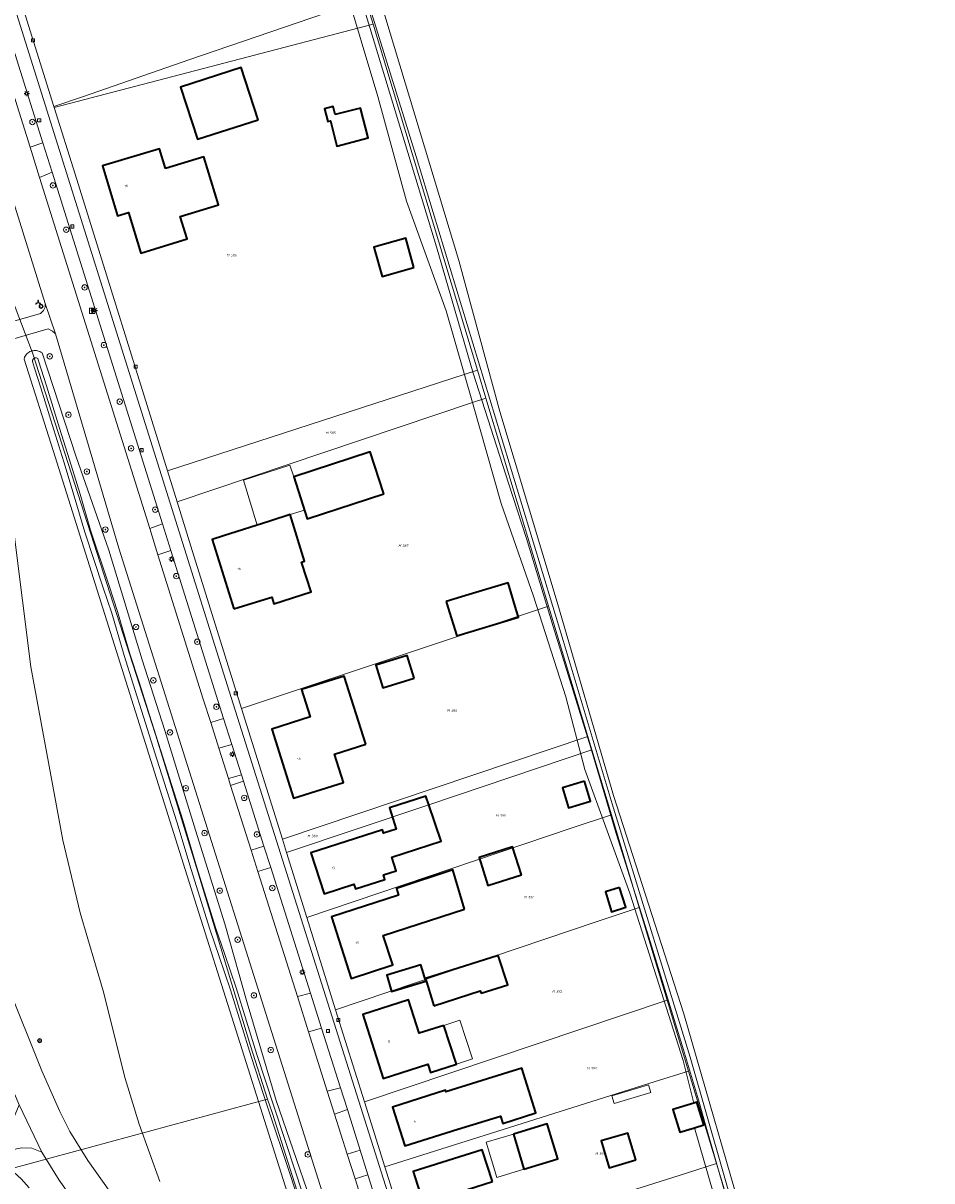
# Model space of a CAD drawing. Header units: metres. Extents: x 250001 to 257773, y 598992 to 609118.
# Tile 194 of 256: x 251456 to 251590, y 602271 to 602442. Entities that reach past the tile are written whole.
import ezdxf
from ezdxf.enums import TextEntityAlignment as Align
from ezdxf.lldxf.tags import DXFTag

# ---------------------------------------------------------------- set-up
doc = ezdxf.new("R2010")
doc.units = ezdxf.units.M
for name, color, linetype, lineweight in [('B-WE-GR-BOOM-S', 252, 'Continuous', 25), ('B-WE-GR-GRAS-GV', 252, 'Continuous', 13), ('B-WE-GR-GROENVOORZIENING-GV', 252, 'Continuous', 18), ('B-WE-KG-GRENS_PERCEEL-G', 150, 'KG-PERCEEL', 18), ('B-WE-KG-GRENS_PERCEEL-S', 150, 'Continuous', 25), ('B-WE-KL-ET_LS_OV_LICHTMAST-S', 252, 'Continuous', 25), ('B-WE-OG-BEBOUWING-GV', 1, 'Continuous', 35), ('B-WE-OG-BEBOUWING-T18', 7, 'Continuous', 18), ('B-WE-OG-BEBOUWING_LUIFEL-GV', 1, 'Continuous', 18), ('B-WE-OG-BEBOUWING_OVERBOUWING-GV', 1, 'Continuous', 18), ('B-WE-OG-TERREIN_ERF-GV', 7, 'Continuous', 18), ('B-WE-OG-WATER-GV', 252, 'Continuous', 18), ('B-WE-OG-WATER_SLOOT-GV', 252, 'Continuous', 18), ('B-WE-RI-GWA_KOLK-S', 252, 'Continuous', 25), ('B-WE-RI-GWA_RIOOLPUT-S', 252, 'Continuous', 25), ('B-WE-VH-VERHARDING_GESLOTEN-GV', 252, 'Continuous', 18), ('B-WE-VH-VERHARDING_OPEN-GV', 252, 'Continuous', 18), ('B-WE-VW-BEWEGWIJZERING_DRAAGCONSTRUCTIE-S', 252, 'Continuous', 25), ('B-WE-VW-VERKEERSTEKEN_BORD-S', 252, 'Continuous', 25), ('B-WE-VW-VERKEERSTEKEN_DRAAGCONSTRUCTIE-S', 252, 'Continuous', 25), ('X-XX-AL-REFERENTIE-G', 7, 'Continuous', 18)]:
    doc.layers.add(name, color=color, linetype=linetype, lineweight=lineweight)
doc.styles.add('NLCS-ISO', font='NLCS-ISO.ttf')
doc.styles.add('NLCS-ISO-ANNOTATIEF-T18', font='NLCS-ISO.ttf', dxfattribs={"height": 1.8})
doc.styles.get("Standard").update_dxf_attribs({"font": 'NLCS-ISO.ttf'})
tags = doc.linetypes.add('KG-PERCEEL', pattern='A,5.5,-2,["P",Standard,S=1.8,R=0,X=-0.5,Y=-0.9],-2,5.5,-2,[5,NLCS.SHX,S=0.75,R=0,X=0,Y=0],-2', length=19).pattern_tags.tags
tags[6] = DXFTag(74, 10)

# ---------------------------------------------------------------- blocks, each defined once
blk = doc.blocks.new('SKG-PERCEELNUMMER-SO')
at = {"style": 'NLCS-ISO', "oblique": 10, "flags": 1}
blk.add_attdef('GEMEENTECODE', text='', height=1.8, dxfattribs=at).set_placement((0, 2.55), align=Align.MIDDLE_CENTER)
at = {"style": 'NLCS-ISO', "oblique": 10}
blk.add_attdef('SECTIE', text='', height=1.8, dxfattribs=at).set_placement((-0.5, 0), align=Align.MIDDLE_RIGHT)
blk.add_attdef('PERCEELNUMMER', text='', height=1.8, dxfattribs=at).set_placement((0.5, 0), align=Align.MIDDLE_LEFT)
blk = doc.blocks.new('BS2021-132-Xref-KAD-20210617')
at = {"layer": 'B-WE-KG-GRENS_PERCEEL-G', "flags": 128}
for points in [[(251460.967, 602429.575), (251452.212, 602457.491)], [(251506.944, 602445.452), (251480.886, 602436.47), (251465.346, 602431.073), (251460.967, 602429.575)], [(251506.944, 602445.452), (251508.057, 602441.759)], [(251461, 602429.47), (251508.057, 602441.759)], [(251508.057, 602441.759), (251523.44, 602390.694)], [(251492.484, 602283.148), (251489.95, 602291.01), (251482.177, 602316.69), (251475.958, 602336.924), (251457.808, 602393.244), (251454.157, 602402.833), (251443.987, 602433.026), (251442.613, 602436.804)], [(251461, 602429.47), (251460.967, 602429.575)], [(251477.702, 602375.84), (251464.11, 602419.59), (251461, 602429.47)], [(251523.44, 602390.694), (251477.702, 602375.84)], [(251523.44, 602390.694), (251524.679, 602386.58)], [(251479.122, 602371.271), (251522.71, 602385.92), (251524.679, 602386.58)], [(251524.679, 602386.58), (251533.93, 602355.87)], [(251479.122, 602371.271), (251477.702, 602375.84)], [(251488.63, 602340.79), (251481.16, 602364.71), (251479.122, 602371.271)], [(251533.93, 602355.87), (251488.63, 602340.79)], [(251533.93, 602355.87), (251539.72, 602336.65)], [(251494.66, 602321.48), (251488.63, 602340.79)], [(251494.66, 602321.48), (251539.72, 602336.65)], [(251539.72, 602336.65), (251540.31, 602334.67)], [(251540.31, 602334.67), (251516.27, 602326.57), (251495.27, 602319.51)], [(251540.31, 602334.67), (251543.2, 602325.1)], [(251498.259, 602309.94), (251537.4, 602323.15), (251543.2, 602325.1)], [(251543.2, 602325.1), (251547.32, 602311.41)], [(251495.27, 602319.51), (251494.66, 602321.48)], [(251498.259, 602309.94), (251495.27, 602319.51)], [(251547.32, 602311.41), (251541.12, 602309.32), (251502.51, 602296.33)], [(251547.32, 602311.41), (251551.43, 602297.75)], [(251502.51, 602296.33), (251498.259, 602309.94)], [(251551.43, 602297.75), (251506.8, 602282.73)], [(251551.43, 602297.75), (251554.59, 602287.26)], [(251506.8, 602282.73), (251502.51, 602296.33)], [(251509.78, 602273.17), (251549.53, 602285.67), (251554.59, 602287.26)], [(251554.59, 602287.26), (251558.71, 602273.62)], [(251451.819, 602272.121), (251492.484, 602283.148)], [(251547.632, 602086.909), (251542.473, 602104.548), (251542.227, 602114.842), (251538.331, 602129.798), (251533.258, 602148.026), (251526.007, 602173.914), (251524.109, 602181.848), (251521.64, 602191.19), (251519.91, 602197.77), (251505.942, 602240.876), (251493.195, 602281.016), (251492.484, 602283.148)], [(251509.78, 602273.17), (251506.8, 602282.73)], [(251514.063, 602259.521), (251509.78, 602273.17)], [(251558.71, 602273.62), (251553.23, 602271.89), (251514.063, 602259.521)], [(251558.71, 602273.62), (251562.824, 602259.951)]]:
    blk.add_lwpolyline(points, dxfattribs=at)
at = {"layer": 'B-WE-KG-GRENS_PERCEEL-S', "xscale": 0.2, "yscale": 0.2, "zscale": 0.2}
for p, values in [((251486.938, 602407.665), {'PERCEELNUMMER': '586', 'SECTIE': 'M'}), ((251501.55, 602381.44), {'PERCEELNUMMER': '585', 'SECTIE': 'M'}), ((251512.282, 602364.797), {'PERCEELNUMMER': '387', 'SECTIE': 'M'}), ((251519.461, 602340.483), {'PERCEELNUMMER': '388', 'SECTIE': 'M'}), ((251526.639, 602324.969), {'PERCEELNUMMER': '390', 'SECTIE': 'M'}), ((251498.855, 602321.955), {'PERCEELNUMMER': '389', 'SECTIE': 'M'}), ((251530.807, 602312.928), {'PERCEELNUMMER': '391', 'SECTIE': 'M'}), ((251534.975, 602299.034), {'PERCEELNUMMER': '392', 'SECTIE': 'M'}), ((251540.069, 602287.688), {'PERCEELNUMMER': '393', 'SECTIE': 'M'}), ((251541.32, 602275.091), {'PERCEELNUMMER': '394', 'SECTIE': 'M'})]:
    blk.add_blockref('SKG-PERCEELNUMMER-SO', p, dxfattribs=at).add_auto_attribs(values)
blk = doc.blocks.new('SIE-WEG_VERKEERSBORD-SO')
at = {"color": 0, "linetype": 'ByBlock', "lineweight": 18}
blk.add_lwpolyline([(-1.125, -1.125), (1.125, -1.125), (1.125, 1.125), (-1.125, 1.125)], close=True, dxfattribs=at)
at = {"color": 0, "linetype": 'ByBlock', "lineweight": 18, "style": 'NLCS-ISO'}
blk.add_text('vb', height=1.5, dxfattribs=at).set_placement((0, 0), align=Align.MIDDLE_CENTER)
blk = doc.blocks.new('SIE-WEG_VERKEERSBORD_INFORMATIE-SO')
at = {"linetype": 'ByBlock', "lineweight": 18}
h = blk.add_hatch(color=0, dxfattribs=at)
h.dxf.hatch_style = 1
h.paths.add_polyline_path([(0.32, 0.49), (-0.82, 0.49), (-0.82, 0.19), (-0.32, 0.19), (-0.32, -1.62), (0.32, -1.62)])
h = blk.add_hatch(color=0, dxfattribs=at)
h.dxf.hatch_style = 1
edge = h.paths.add_edge_path()
edge.add_arc((0, 1.25), 0.373, 0, 360)
at = {"color": 0, "linetype": 'ByBlock', "lineweight": 18}
for points in [[(-2, -2), (2, -2), (2, 2), (-2, 2)], [(0.32, 0.49), (-0.82, 0.49), (-0.82, 0.19), (-0.32, 0.19), (-0.32, -1.62), (0.32, -1.62)]]:
    blk.add_lwpolyline(points, close=True, dxfattribs=at)
blk.add_circle((0, 1.25), 0.373, dxfattribs=at)
blk = doc.blocks.new('SIE-WEG_VERKEERSBORD_WEGWIJZER-SO')
at = {"linetype": 'ByBlock', "lineweight": 18}
h = blk.add_hatch(color=0, dxfattribs=at)
h.dxf.hatch_style = 1
h.paths.add_polyline_path([(0.5, 1), (0, 2), (-0.5, 1)])
h = blk.add_hatch(color=0, dxfattribs=at)
h.dxf.hatch_style = 1
h.paths.add_polyline_path([(-1.38, -0.22), (-2, -1.15), (-0.88, -1.09)])
h = blk.add_hatch(color=0, dxfattribs=at)
h.dxf.hatch_style = 1
h.paths.add_polyline_path([(1.38, -0.22), (2, -1.15), (0.88, -1.09)])
at = {"color": 0, "linetype": 'ByBlock', "lineweight": 18}
for points in [[(-1.13, -0.65), (0, 0)], [(0, 1), (0, 0)], [(1.13, -0.65), (0, 0)]]:
    blk.add_lwpolyline(points, dxfattribs=at)
for points in [[(0.5, 1), (0, 2), (-0.5, 1)], [(-1.38, -0.22), (-2, -1.15), (-0.88, -1.09)], [(1.38, -0.22), (2, -1.15), (0.88, -1.09)]]:
    blk.add_lwpolyline(points, close=True, dxfattribs=at)
blk = doc.blocks.new('SIE-WEG_PAAL_VERKEERSBORD-SO')
at = {"color": 0, "linetype": 'ByBlock', "lineweight": 18}
blk.add_circle((0, 0), 1.5, dxfattribs=at)
at = {"color": 0, "linetype": 'ByBlock', "lineweight": 18, "style": 'NLCS-ISO'}
blk.add_text('vb', height=1.5, dxfattribs=at).set_placement((0, 0.13), align=Align.MIDDLE_CENTER)
blk = doc.blocks.new('SKL-ET_OV_LICHTMAST-SO')
at = {"color": 0, "linetype": 'ByBlock', "lineweight": 18}
for points in [[(-1.25, 0), (-2, 0)], [(-1.41, 1.41), (-0.88, 0.88)], [(0, 2), (0, 1.25)], [(0.88, 0.88), (1.41, 1.41)], [(2, 0), (1.25, 0)], [(-1.41, -1.41), (-0.88, -0.88)], [(0, -1.25), (0, -2)], [(0.88, -0.88), (1.41, -1.41)]]:
    blk.add_lwpolyline(points, dxfattribs=at)
blk.add_circle((0, 0), 1, dxfattribs=at)
blk = doc.blocks.new('SRI-KOLK-SO')
at = {"color": 0, "linetype": 'ByBlock', "lineweight": 18}
blk.add_lwpolyline([(-1.125, -1.125), (1.125, -1.125), (1.125, 1.125), (-1.125, 1.125)], close=True, dxfattribs=at)
at = {"color": 0, "linetype": 'ByBlock', "lineweight": 18, "style": 'NLCS-ISO'}
blk.add_text('k', height=1.5, dxfattribs=at).set_placement((0, 0), align=Align.MIDDLE_CENTER)
blk = doc.blocks.new('SRI-PUT_INSPECTIEPUT_RIOOLPUT-SO')
at = {"color": 0, "linetype": 'ByBlock', "lineweight": 18}
blk.add_lwpolyline([(-1.12, -1.12), (1.12, -1.12), (1.12, 1.12), (-1.12, 1.12)], close=True, dxfattribs=at)
at = {"color": 0, "linetype": 'ByBlock', "lineweight": 18, "style": 'NLCS-ISO'}
blk.add_text('r', height=1.5, dxfattribs=at).set_placement((0, 0.28), align=Align.MIDDLE_CENTER)
blk = doc.blocks.new('SGR-BOOM_01-SO')
at = {"linetype": 'ByBlock', "lineweight": 18}
h = blk.add_hatch(color=0, dxfattribs=at)
h.dxf.hatch_style = 1
edge = h.paths.add_edge_path()
edge.add_arc((0, 0), 0.25, 0, 360)
at = {"color": 0, "linetype": 'ByBlock', "lineweight": 18}
for radius in [2, 0.25]:
    blk.add_circle((0, 0), radius, dxfattribs=at)
blk = doc.blocks.new('BS2021-132-Xref-BGT-GRIJS-20210617-aangepast')
at = {"layer": 'B-WE-GR-GRAS-GV', "flags": 128}
blk.add_lwpolyline([(251506.921, 602452.49), (251520.679, 602406.854), (251526.769, 602384.6), (251535.19, 602356.482), (251543.535, 602327.913), (251553.91, 602295.735), (251563.383, 602262.88), (251569.313, 602242.236), (251569.473, 602241.678), (251571.768, 602235.557), (251571.924, 602235.113), (251573.331, 602235.009), (251577.497, 602235.582), (251590.468, 602237.806), (251610.124, 602241.238)], dxfattribs=at)
at = {"layer": 'B-WE-GR-GROENVOORZIENING-GV', "flags": 128}
for points in [[(251459.32, 602424.247), (251451.172, 602450.197), (251449.308, 602449.459), (251457.431, 602423.585)], [(251447.864, 602438.228), (251446.864, 602439.074), (251445.726, 602439.71), (251444.379, 602440.07), (251443.008, 602440.047), (251441.701, 602439.715), (251439.879, 602439.026), (251438.697, 602438.201), (251437.695, 602437.056), (251436.975, 602435.844), (251436.378, 602434.085), (251439.324, 602426.883), (251441.742, 602420.842), (251447.239, 602406.869), (251450.857, 602396.75), (251458.996, 602399.069), (251459.426, 602399.487), (251459.687, 602400.004), (251459.675, 602400.55)], [(251476.97, 602368.028), (251460.681, 602419.91), (251458.826, 602419.141), (251475.087, 602367.349)], [(251484.911, 602342.737), (251478.204, 602364.099), (251476.309, 602363.456), (251483.003, 602342.136), (251484.087, 602338.707), (251485.996, 602339.308)], [(251488.631, 602330.976), (251487.205, 602335.484), (251485.292, 602334.9), (251486.699, 602330.451)], [(251491.949, 602320.484), (251488.921, 602330.059), (251487.022, 602329.428), (251490.039, 602319.888)], [(251498.809, 602298.791), (251492.953, 602317.308), (251491.036, 602316.738), (251496.88, 602298.259)], [(251503.228, 602284.82), (251500.448, 602293.611), (251498.516, 602293.085), (251501.292, 602284.307)], [(251506.148, 602275.587), (251504.252, 602281.582), (251502.359, 602280.934), (251504.233, 602275.009)], [(251509.058, 602266.386), (251507.287, 602271.985), (251505.387, 602271.361), (251507.169, 602265.725)]]:
    blk.add_lwpolyline(points, close=True, dxfattribs=at)
for points in [[(251504.142, 602258.085), (251470.537, 602364.447), (251461.179, 602396.064), (251460.77, 602396.447), (251460.132, 602396.768), (251451.616, 602394.326), (251452.281, 602392.172), (251453.028, 602389.466), (251453.239, 602387.4), (251453.282, 602385.319), (251453.108, 602383.49), (251452.897, 602381.137), (251455.106, 602366.491), (251457.533, 602346.937), (251462.277, 602321.353), (251464.819, 602310.634), (251468.204, 602299.102), (251471.475, 602286.189), (251473.53, 602279.464), (251476.584, 602270.962)], [(251499.018, 602257.921), (251481.773, 602312.479), (251460.837, 602378.848), (251456.593, 602392.304), (251456.634, 602392.621), (251456.711, 602392.766), (251456.802, 602392.903), (251456.905, 602393.03), (251457.021, 602393.147), (251457.147, 602393.252), (251457.283, 602393.344), (251457.427, 602393.422), (251457.578, 602393.486), (251457.735, 602393.535), (251457.896, 602393.569), (251458.059, 602393.587), (251458.223, 602393.589), (251458.387, 602393.574), (251458.548, 602393.545), (251458.706, 602393.499), (251458.858, 602393.438), (251459.004, 602393.363), (251459.231, 602393.241), (251464.202, 602378.069), (251469.053, 602364.133), (251473.989, 602347.948), (251477.344, 602337.513), (251481.831, 602322.836), (251486.19, 602308.984), (251489.488, 602297.324), (251493.735, 602282.939), (251498.759, 602268.354)], [(251454.115, 602299.964), (251459.167, 602287.322), (251461.854, 602281.29), (251463.316, 602278.344), (251465.95, 602274.085), (251469.195, 602269.495)], [(251476.584, 602270.962), (251473.53, 602279.464), (251471.475, 602286.189), (251468.204, 602299.102), (251464.819, 602310.634), (251462.277, 602321.353), (251457.533, 602346.937), (251455.106, 602366.491)], [(251464.469, 602267.31), (251461.752, 602271.186), (251459.193, 602275.309), (251457.691, 602275.877), (251456.21, 602275.937), (251455.421, 602275.802), (251448.713, 602273.408), (251448.97, 602272.607), (251451.237, 602272.991), (251452.811, 602273.061), (251453.717, 602272.891), (251455.079, 602272.33), (251456.149, 602271.353), (251457.3, 602270.063)]]:
    blk.add_lwpolyline(points, dxfattribs=at)
at = {"layer": 'B-WE-OG-BEBOUWING-GV', "flags": 128}
for points in [[(251491.07, 602427.635), (251488.593, 602435.342), (251479.656, 602432.47), (251482.133, 602424.763)], [(251502.477, 602428.407), (251502.171, 602429.586), (251500.864, 602429.247), (251501.348, 602427.381), (251501.744, 602427.483), (251502.708, 602423.766), (251507.317, 602424.961), (251506.175, 602429.365)], [(251477.444, 602420.463), (251476.56, 602423.37), (251468.13, 602420.82), (251470.36, 602413.48), (251471.96, 602413.97), (251473.8, 602407.96), (251480.61, 602410.06), (251479.602, 602413.372), (251485.259, 602415.093), (251483.101, 602422.185)], [(251514.063, 602405.828), (251512.874, 602410.15), (251508.177, 602408.858), (251509.366, 602404.536)], [(251509.636, 602372.442), (251507.629, 602378.62), (251496.339, 602374.952), (251498.346, 602368.774)], [(251487.52, 602355.48), (251492.762, 602357.093), (251493.11, 602357.2), (251493.421, 602356.204), (251498.903, 602357.976), (251497.528, 602362.232), (251497.492, 602362.342), (251497.95, 602362.49), (251495.79, 602369.38), (251492.955, 602368.469), (251492.828, 602368.429), (251485.988, 602366.232), (251484.3, 602365.69)], [(251518.847, 602356.547), (251519.098, 602355.72), (251520.383, 602351.499), (251529.499, 602354.266), (251529.18, 602355.316), (251527.961, 602359.321), (251522.224, 602357.575)], [(251514.088, 602345.232), (251513.056, 602348.575), (251508.44, 602347.15), (251509.472, 602343.807)], [(251506.97, 602335.51), (251503.77, 602345.56), (251497.47, 602343.56), (251498.76, 602339.52), (251493.1, 602337.71), (251496.33, 602327.52), (251503.68, 602329.87), (251502.35, 602334.03)], [(251539.251, 602330.034), (251536.013, 602329.057), (251536.901, 602326.112), (251540.128, 602327.096)], [(251516.27, 602326.57), (251515.84, 602327.83), (251510.45, 602326.12), (251511.45, 602322.97), (251509.6, 602322.38), (251509.45, 602322.86), (251498.85, 602319.5), (251500.82, 602313.44), (251505.23, 602314.83), (251505.44, 602314.17), (251509.79, 602315.55), (251509.58, 602316.21), (251511.46, 602316.81), (251510.8, 602318.86), (251518.07, 602321.19)], [(251529.941, 602316.219), (251528.625, 602320.362), (251523.686, 602318.793), (251525.002, 602314.65)], [(251521.56, 602311.14), (251519.8, 602316.96), (251511.48, 602314.19), (251511.78, 602313.24), (251501.9, 602310.05), (251504.8, 602300.91), (251510.96, 602302.93), (251509.56, 602307.29)], [(251544.408, 602314.377), (251542.321, 602313.716), (251543.233, 602310.792), (251545.338, 602311.449)], [(251517.017, 602296.894), (251523.851, 602299.127), (251523.971, 602298.775), (251527.925, 602299.979), (251526.491, 602304.307), (251515.797, 602300.937)], [(251515.82, 602300.547), (251515.092, 602302.951), (251510.056, 602301.426), (251510.784, 602299.022)], [(251518.49, 602294.02), (251514.87, 602292.85), (251513.27, 602297.77), (251506.53, 602295.6), (251509.56, 602286.16), (251516.13, 602288.29), (251516.53, 602287.06), (251520.35, 602288.3)], [(251531.03, 602284.4), (251529.993, 602287.704), (251527.91, 602287.05), (251518.8, 602284.19), (251518.72, 602284.45), (251510.9, 602281.96), (251512.73, 602276.23), (251520.56, 602278.71), (251526.83, 602280.603), (251527.17, 602279.52), (251532.06, 602281.1)], [(251556.85, 602279.338), (251555.817, 602282.691), (251555.379, 602282.556), (251552.261, 602281.596), (251553.294, 602278.243), (251555.475, 602278.915)], [(251528.743, 602277.97), (251530.308, 602272.784), (251535.302, 602274.302), (251533.745, 602279.48)], [(251546.815, 602274.19), (251545.645, 602278.133), (251541.688, 602276.959), (251542.858, 602273.016)], [(251525.65, 602270.97), (251524.16, 602275.67), (251513.94, 602272.45), (251516.9, 602263.15), (251523.44, 602265.2), (251521.97, 602269.79)]]:
    blk.add_lwpolyline(points, close=True, dxfattribs=at)
at = {"layer": 'B-WE-OG-BEBOUWING_LUIFEL-GV', "flags": 128}
for points in [[(251496.339, 602374.952), (251495.778, 602376.678), (251488.915, 602374.456), (251490.925, 602367.818), (251495.79, 602369.38), (251497.942, 602370.018)], [(251520.83, 602294.785), (251518.49, 602294.02), (251520.35, 602288.3), (251522.701, 602289.063)]]:
    blk.add_lwpolyline(points, close=True, dxfattribs=at)
at = {"layer": 'B-WE-OG-BEBOUWING_OVERBOUWING-GV', "flags": 128}
for points in [[(251543.28, 602283.608), (251543.628, 602282.472), (251549.015, 602284.128), (251548.676, 602285.258)], [(251528.743, 602277.97), (251524.746, 602276.763), (251526.313, 602271.57), (251530.308, 602272.784)]]:
    blk.add_lwpolyline(points, close=True, dxfattribs=at)
at = {"layer": 'B-WE-OG-TERREIN_ERF-GV', "flags": 128}
for points in [[(251439.078, 602495.392), (251486.818, 602343.338), (251536.252, 602187.033)], [(251559.608, 602264.579), (251555.475, 602278.915), (251553.294, 602278.243), (251552.261, 602281.596), (251555.379, 602282.556), (251553.778, 602288.85), (251545.909, 602313.517), (251542.579, 602322.721), (251539.294, 602331.777), (251536.502, 602342.499), (251531.736, 602357.345), (251526.935, 602371.035), (251522.732, 602385.945), (251518.837, 602399.462), (251512.979, 602415.621), (251508.743, 602431.08), (251503.695, 602448.017)]]:
    blk.add_lwpolyline(points, dxfattribs=at)
for points in [[(251488.593, 602435.342), (251491.07, 602427.635), (251482.133, 602424.763), (251479.656, 602432.47)], [(251506.175, 602429.365), (251507.317, 602424.961), (251502.708, 602423.766), (251501.744, 602427.483), (251501.348, 602427.381), (251500.864, 602429.247), (251502.171, 602429.586), (251502.477, 602428.407)], [(251485.259, 602415.093), (251479.602, 602413.372), (251480.61, 602410.06), (251473.8, 602407.96), (251471.96, 602413.97), (251470.36, 602413.48), (251468.13, 602420.82), (251476.56, 602423.37), (251477.444, 602420.463), (251483.101, 602422.185)], [(251512.874, 602410.15), (251514.063, 602405.828), (251509.366, 602404.536), (251508.177, 602408.858)], [(251507.629, 602378.62), (251509.636, 602372.442), (251498.346, 602368.774), (251496.339, 602374.952)], [(251497.95, 602362.49), (251497.492, 602362.342), (251497.528, 602362.232), (251498.903, 602357.976), (251493.421, 602356.204), (251493.11, 602357.2), (251492.762, 602357.093), (251487.52, 602355.48), (251484.3, 602365.69), (251485.988, 602366.232), (251492.828, 602368.429), (251492.955, 602368.469), (251495.79, 602369.38)], [(251522.224, 602357.575), (251527.961, 602359.321), (251529.18, 602355.316), (251529.499, 602354.266), (251520.383, 602351.499), (251519.098, 602355.72), (251518.847, 602356.547)], [(251514.088, 602345.232), (251509.472, 602343.807), (251508.44, 602347.15), (251513.056, 602348.575)], [(251503.77, 602345.56), (251506.97, 602335.51), (251502.35, 602334.03), (251503.68, 602329.87), (251496.33, 602327.52), (251493.1, 602337.71), (251498.76, 602339.52), (251497.47, 602343.56)], [(251539.251, 602330.034), (251540.128, 602327.096), (251536.901, 602326.112), (251536.013, 602329.057)], [(251509.45, 602322.86), (251509.6, 602322.38), (251511.45, 602322.97), (251510.45, 602326.12), (251515.84, 602327.83), (251516.27, 602326.57), (251518.07, 602321.19), (251510.8, 602318.86), (251511.46, 602316.81), (251509.58, 602316.21), (251509.79, 602315.55), (251505.44, 602314.17), (251505.23, 602314.83), (251500.82, 602313.44), (251498.85, 602319.5)], [(251529.941, 602316.219), (251525.002, 602314.65), (251523.686, 602318.793), (251528.625, 602320.362)], [(251511.78, 602313.24), (251511.48, 602314.19), (251519.8, 602316.96), (251521.56, 602311.14), (251509.56, 602307.29), (251510.96, 602302.93), (251504.8, 602300.91), (251501.9, 602310.05)], [(251544.408, 602314.377), (251545.338, 602311.449), (251543.233, 602310.792), (251542.321, 602313.716)], [(251526.491, 602304.307), (251527.925, 602299.979), (251523.971, 602298.775), (251523.851, 602299.127), (251517.017, 602296.894), (251515.797, 602300.937)], [(251515.092, 602302.951), (251515.82, 602300.547), (251510.784, 602299.022), (251510.056, 602301.426)], [(251513.27, 602297.77), (251514.87, 602292.85), (251518.49, 602294.02), (251520.35, 602288.3), (251516.53, 602287.06), (251516.13, 602288.29), (251509.56, 602286.16), (251506.53, 602295.6)], [(251518.72, 602284.45), (251518.8, 602284.19), (251527.91, 602287.05), (251529.993, 602287.704), (251531.03, 602284.4), (251532.06, 602281.1), (251527.17, 602279.52), (251526.83, 602280.603), (251520.56, 602278.71), (251512.73, 602276.23), (251510.9, 602281.96)], [(251548.676, 602285.258), (251549.015, 602284.128), (251543.628, 602282.472), (251543.28, 602283.608)], [(251530.308, 602272.784), (251526.313, 602271.57), (251524.746, 602276.763), (251528.743, 602277.97), (251533.745, 602279.48), (251535.302, 602274.302)], [(251545.645, 602278.133), (251546.815, 602274.19), (251542.858, 602273.016), (251541.688, 602276.959)], [(251524.16, 602275.67), (251525.65, 602270.97), (251521.97, 602269.79), (251523.44, 602265.2), (251516.9, 602263.15), (251513.94, 602272.45)]]:
    blk.add_lwpolyline(points, close=True, dxfattribs=at)
at = {"layer": 'B-WE-OG-WATER-GV', "flags": 128}
for points in [[(251503.551, 602454.429), (251507.548, 602441.259), (251517.4, 602408.879), (251522.838, 602390.272), (251528.05, 602373.996), (251530.696, 602365.879), (251534.609, 602352.89), (251540.197, 602334.956), (251543.9, 602322.329), (251548.729, 602307.021), (251553.825, 602290.398), (251556.043, 602283.022), (251557.092, 602279.346), (251564.64, 602253.121)], [(251562.279, 602263.396), (251554.84, 602289.32), (251543.312, 602326.726), (251536.109, 602350.826), (251526.929, 602380.902), (251514.415, 602422.23), (251505.289, 602451.536)]]:
    blk.add_lwpolyline(points, dxfattribs=at)
at = {"layer": 'B-WE-OG-WATER_SLOOT-GV', "flags": 128}
for points in [[(251563.383, 602262.88), (251553.91, 602295.735), (251543.535, 602327.913), (251535.19, 602356.482), (251526.769, 602384.6), (251520.679, 602406.854), (251506.921, 602452.49)], [(251503.695, 602448.017), (251508.743, 602431.08), (251512.979, 602415.621), (251518.837, 602399.462), (251522.732, 602385.945), (251526.935, 602371.035), (251531.736, 602357.345), (251536.502, 602342.499), (251539.294, 602331.777), (251542.579, 602322.721), (251545.909, 602313.517), (251553.778, 602288.85), (251555.379, 602282.556), (251555.817, 602282.691), (251556.85, 602279.338), (251555.475, 602278.915), (251559.608, 602264.579)], [(251505.289, 602451.536), (251514.415, 602422.23), (251526.929, 602380.902), (251536.109, 602350.826), (251543.312, 602326.726), (251554.84, 602289.32), (251562.279, 602263.396)], [(251564.64, 602253.121), (251557.092, 602279.346), (251556.043, 602283.022), (251553.825, 602290.398), (251548.729, 602307.021), (251543.9, 602322.329), (251540.197, 602334.956), (251534.609, 602352.89), (251530.696, 602365.879), (251528.05, 602373.996), (251522.838, 602390.272), (251517.4, 602408.879), (251507.548, 602441.259), (251503.551, 602454.429)], [(251498.759, 602268.354), (251493.735, 602282.939), (251489.488, 602297.324), (251486.19, 602308.984), (251481.831, 602322.836), (251477.344, 602337.513), (251473.989, 602347.948), (251469.053, 602364.133), (251464.202, 602378.069), (251459.231, 602393.241), (251459.004, 602393.363), (251458.858, 602393.438), (251458.706, 602393.499), (251458.548, 602393.545), (251458.387, 602393.574), (251458.223, 602393.589), (251458.059, 602393.587), (251457.896, 602393.569), (251457.735, 602393.535), (251457.578, 602393.486), (251457.427, 602393.422), (251457.283, 602393.344), (251457.147, 602393.252), (251457.021, 602393.147), (251456.905, 602393.03), (251456.802, 602392.903), (251456.711, 602392.766), (251456.634, 602392.621), (251456.593, 602392.304), (251460.837, 602378.848), (251481.773, 602312.479), (251499.018, 602257.921)], [(251498.119, 602264.903), (251495.812, 602272), (251492.535, 602281.83), (251490.049, 602289.426), (251486.999, 602299.286), (251485.33, 602304.188), (251483.949, 602308.203), (251481.205, 602317.028), (251479.099, 602324.036), (251476.152, 602333.308), (251474.183, 602339.539), (251472.667, 602344.383), (251471.307, 602348.576), (251469.501, 602354.827), (251468.235, 602358.599), (251465.518, 602366.803), (251463.959, 602372.125), (251462.402, 602377.189), (251460.927, 602381.882), (251459.013, 602388.1), (251458.074, 602390.991), (251457.792, 602391.987), (251457.789, 602392.074), (251457.802, 602392.159), (251457.83, 602392.241), (251457.874, 602392.316), (251457.93, 602392.382), (251457.997, 602392.436), (251458.073, 602392.478), (251458.156, 602392.504), (251458.241, 602392.515), (251458.328, 602392.51), (251458.412, 602392.489), (251458.491, 602392.453), (251458.561, 602392.403), (251458.568, 602392.397), (251458.663, 602392.091), (251459.872, 602388.372), (251461.786, 602382.149), (251463.261, 602377.456), (251464.821, 602372.384), (251466.377, 602367.071), (251469.088, 602358.884), (251470.361, 602355.095), (251472.167, 602348.84), (251473.524, 602344.657), (251475.041, 602339.809), (251477.01, 602333.58), (251479.959, 602324.302), (251482.066, 602317.291), (251484.804, 602308.483), (251486.181, 602304.479), (251487.855, 602299.565), (251490.907, 602289.699), (251493.39, 602282.113), (251496.666, 602272.282), (251498.977, 602265.174)], [(251498.977, 602265.174), (251496.666, 602272.282), (251493.39, 602282.113), (251490.907, 602289.699), (251487.855, 602299.565), (251486.181, 602304.479), (251484.804, 602308.483), (251482.066, 602317.291), (251479.959, 602324.302), (251477.01, 602333.58), (251475.041, 602339.809), (251473.524, 602344.657), (251472.167, 602348.84), (251470.361, 602355.095), (251469.088, 602358.884), (251466.377, 602367.071), (251464.821, 602372.384), (251463.261, 602377.456), (251461.786, 602382.149), (251459.872, 602388.372), (251458.663, 602392.091), (251458.568, 602392.397), (251458.561, 602392.403), (251458.491, 602392.453), (251458.412, 602392.489), (251458.328, 602392.51), (251458.241, 602392.515), (251458.156, 602392.504), (251458.073, 602392.478), (251457.997, 602392.436), (251457.93, 602392.382), (251457.874, 602392.316), (251457.83, 602392.241), (251457.802, 602392.159), (251457.789, 602392.074), (251457.792, 602391.987), (251458.074, 602390.991), (251459.013, 602388.1), (251460.927, 602381.882), (251462.402, 602377.189), (251463.959, 602372.125), (251465.518, 602366.803), (251468.235, 602358.599), (251469.501, 602354.827), (251471.307, 602348.576), (251472.667, 602344.383), (251474.183, 602339.539), (251476.152, 602333.308), (251479.099, 602324.036), (251481.205, 602317.028), (251483.949, 602308.203), (251485.33, 602304.188), (251486.999, 602299.286), (251490.049, 602289.426), (251492.535, 602281.83), (251495.812, 602272), (251498.119, 602264.903)]]:
    blk.add_lwpolyline(points, dxfattribs=at)
at = {"layer": 'B-WE-VH-VERHARDING_GESLOTEN-GV', "flags": 128}
for points in [[(251451.616, 602394.326), (251460.132, 602396.768), (251460.77, 602396.447), (251461.179, 602396.064), (251459.675, 602400.55), (251459.687, 602400.004), (251459.426, 602399.487), (251458.996, 602399.069), (251450.857, 602396.75)], [(251507.169, 602265.725), (251505.387, 602271.361), (251504.233, 602275.009), (251502.359, 602280.934), (251501.292, 602284.307), (251498.516, 602293.085), (251496.88, 602298.259), (251491.036, 602316.738), (251490.039, 602319.888), (251487.022, 602329.428), (251486.699, 602330.451), (251485.292, 602334.9), (251484.087, 602338.707), (251483.003, 602342.136), (251476.309, 602363.456), (251475.087, 602367.349), (251458.826, 602419.141), (251457.431, 602423.585), (251449.308, 602449.459)], [(251444.274, 602449.631), (251447.864, 602438.228), (251459.675, 602400.55), (251461.179, 602396.064), (251470.537, 602364.447), (251504.142, 602258.085), (251504.44, 602257.141), (251508.673, 602243.743), (251547.034, 602118.923), (251547.564, 602117.198), (251551.057, 602106.261), (251574.788, 602031.956)], [(251390.704, 602443.716), (251398.335, 602424.638), (251398.632, 602424.682), (251401.167, 602418.877), (251406.98, 602404.506), (251412.364, 602390.946), (251420.669, 602369.942), (251425.906, 602357.24), (251428.826, 602349.573), (251431.119, 602343.76), (251433.09, 602338.819), (251433.43, 602337.571), (251433.529, 602337.206), (251447.434, 602302.569), (251447.537, 602302.387), (251447.725, 602302.056), (251448.282, 602300.916), (251451.023, 602294.243), (251453.634, 602287.517), (251455.835, 602282.271), (251459.193, 602275.309), (251461.752, 602271.186), (251464.469, 602267.31)], [(251469.195, 602269.495), (251465.95, 602274.085), (251463.316, 602278.344), (251461.854, 602281.29), (251459.167, 602287.322), (251454.115, 602299.964), (251448.115, 602314.735), (251443.302, 602326.948), (251439.587, 602336.301), (251436.134, 602344.79), (251435.946, 602345.822), (251424.309, 602374.567), (251420.456, 602384.331), (251417.655, 602391.272), (251417.034, 602392.975), (251416.871, 602394.004), (251415.755, 602396.977), (251415.233, 602397.897), (251410.765, 602409.102), (251403.817, 602426.727), (251403.828, 602426.743), (251396.163, 602445.905)]]:
    blk.add_lwpolyline(points, dxfattribs=at)
blk.add_lwpolyline([(251459.193, 602275.309), (251455.835, 602282.271), (251454.994, 602280.282), (251454.44, 602279.611), (251453.231, 602278.98), (251447.406, 602276.831), (251448.713, 602273.408), (251455.421, 602275.802), (251456.21, 602275.937), (251457.691, 602275.877)], close=True, dxfattribs=at)
at = {"layer": 'B-WE-VH-VERHARDING_OPEN-GV', "flags": 128}
for points in [[(251451.172, 602450.197), (251459.32, 602424.247), (251460.681, 602419.91), (251476.97, 602368.028), (251478.204, 602364.099), (251484.911, 602342.737), (251485.996, 602339.308), (251487.205, 602335.484), (251488.631, 602330.976), (251488.921, 602330.059), (251491.949, 602320.484), (251492.953, 602317.308), (251498.809, 602298.791), (251500.448, 602293.611), (251503.228, 602284.82), (251504.252, 602281.582), (251506.148, 602275.587), (251507.287, 602271.985), (251509.058, 602266.386)], [(251536.252, 602187.033), (251486.818, 602343.338), (251439.078, 602495.392)]]:
    blk.add_lwpolyline(points, dxfattribs=at)
for points in [[(251460.681, 602419.91), (251459.32, 602424.247), (251457.431, 602423.585), (251458.826, 602419.141)], [(251478.204, 602364.099), (251476.97, 602368.028), (251475.087, 602367.349), (251476.309, 602363.456)], [(251487.205, 602335.484), (251485.996, 602339.308), (251484.087, 602338.707), (251485.292, 602334.9)], [(251488.921, 602330.059), (251488.631, 602330.976), (251486.699, 602330.451), (251487.022, 602329.428)], [(251492.953, 602317.308), (251491.949, 602320.484), (251490.039, 602319.888), (251491.036, 602316.738)], [(251500.448, 602293.611), (251498.809, 602298.791), (251496.88, 602298.259), (251498.516, 602293.085)], [(251504.252, 602281.582), (251503.228, 602284.82), (251501.292, 602284.307), (251502.359, 602280.934)], [(251507.287, 602271.985), (251506.148, 602275.587), (251504.233, 602275.009), (251505.387, 602271.361)]]:
    blk.add_lwpolyline(points, close=True, dxfattribs=at)
at = {"layer": 'B-WE-GR-BOOM-S', "xscale": 0.2, "yscale": 0.2, "zscale": 0.2}
for p in [(251457.785, 602427.31), (251460.814, 602417.949), (251462.768, 602411.415), (251465.483, 602402.899), (251468.332, 602394.383), (251460.34, 602392.727), (251470.666, 602386.04), (251463.099, 602384.112), (251472.345, 602379.156), (251465.822, 602375.733), (251475.9, 602370.115), (251468.556, 602367.182), (251479.009, 602360.306), (251473.067, 602352.804), (251482.115, 602350.619), (251475.622, 602344.923), (251484.928, 602341.02), (251478.091, 602337.244), (251480.412, 602329.009), (251489.033, 602327.582), (251483.176, 602322.39), (251490.906, 602322.182), (251485.433, 602313.883), (251493.18, 602314.285), (251488.063, 602306.663), (251490.461, 602298.443), (251492.952, 602290.386), (251498.412, 602274.976)]:
    blk.add_blockref('SGR-BOOM_01-SO', p, dxfattribs=at)
at = {"layer": 'B-WE-KL-ET_LS_OV_LICHTMAST-S', "xscale": 0.2, "yscale": 0.2, "zscale": 0.2}
for p in [(251456.957, 602431.529), (251466.988, 602399.517), (251478.32, 602362.811), (251487.285, 602334.022), (251497.603, 602301.855)]:
    blk.add_blockref('SKL-ET_OV_LICHTMAST-SO', p, dxfattribs=at)
at = {"layer": 'B-WE-RI-GWA_KOLK-S', "xscale": 0.2, "yscale": 0.2, "zscale": 0.2}
for p in [(251458.781, 602427.543), (251463.657, 602411.889), (251473.899, 602378.891), (251501.409, 602293.195)]:
    blk.add_blockref('SRI-KOLK-SO', p, dxfattribs=at)
at = {"layer": 'B-WE-RI-GWA_RIOOLPUT-S', "xscale": 0.2, "yscale": 0.2, "zscale": 0.2}
for p in [(251457.86, 602439.34), (251473, 602391.2), (251487.8, 602343), (251502.9, 602294.8)]:
    blk.add_blockref('SRI-PUT_INSPECTIEPUT_RIOOLPUT-SO', p, dxfattribs=at)
at = {"layer": 'B-WE-VW-BEWEGWIJZERING_DRAAGCONSTRUCTIE-S', "xscale": 0.2, "yscale": 0.2, "zscale": 0.2}
blk.add_blockref('SIE-WEG_VERKEERSBORD_WEGWIJZER-SO', (251458.632, 602400.675), dxfattribs=at)
at = {"layer": 'B-WE-VW-VERKEERSTEKEN_BORD-S', "xscale": 0.2, "yscale": 0.2, "zscale": 0.2}
for name, p in [('SIE-WEG_VERKEERSBORD-SO', (251459.064, 602400.112)), ('SIE-WEG_VERKEERSBORD_INFORMATIE-SO', (251466.594, 602399.43)), ('SIE-WEG_VERKEERSBORD-SO', (251458.845, 602291.761))]:
    blk.add_blockref(name, p, dxfattribs=at)
at = {"layer": 'B-WE-VW-VERKEERSTEKEN_DRAAGCONSTRUCTIE-S', "xscale": 0.2, "yscale": 0.2, "zscale": 0.2}
for p in [(251459.064, 602400.112), (251458.845, 602291.761)]:
    blk.add_blockref('SIE-WEG_PAAL_VERKEERSBORD-SO', p, dxfattribs=at)
at = {"layer": 'B-WE-OG-BEBOUWING-T18', "style": 'NLCS-ISO-ANNOTATIEF-T18'}
for s, rotation, p in [('18', 16.9, (251471.637, 602417.877)), ('16', 17.5, (251488.294, 602361.337)), ('14', 17.6, (251497.098, 602333.37)), ('12', 18, (251502.213, 602317.243)), ('10', 17.6, (251505.733, 602306.236)), ('8', 17.8, (251510.425, 602291.644)), ('6', 17.7, (251514.196, 602279.856))]:
    blk.add_text(s, height=0.36, rotation=rotation, dxfattribs=at).set_placement(p, align=Align.MIDDLE)

msp = doc.modelspace()

# ---------------------------------------------------------------- block references
at = {"layer": 'X-XX-AL-REFERENTIE-G'}
for name in ['BS2021-132-Xref-BGT-GRIJS-20210617-aangepast', 'BS2021-132-Xref-KAD-20210617']:
    msp.add_blockref(name, (0, 0), dxfattribs=at)

doc.saveas('drawing.dxf')
